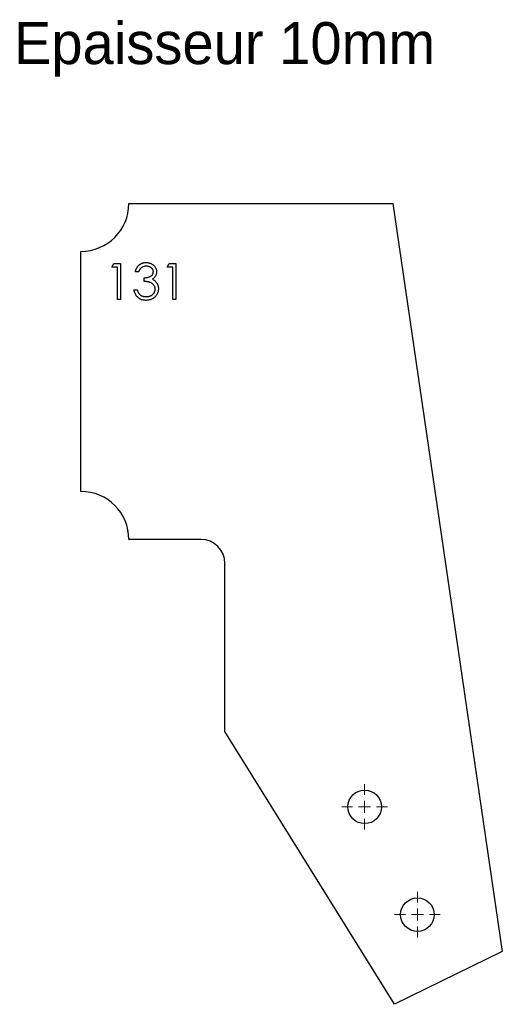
# Model space of a CAD drawing. Header units: millimetres. Extents: x 96 to 297, y 202 to 612.
import ezdxf

# ---------------------------------------------------------------- set-up
doc = ezdxf.new("R2010")
doc.units = ezdxf.units.MM
doc.header["$LTSCALE"] = 2

# ---------------------------------------------------------------- blocks, each defined once
blk = doc.blocks.new('SW_CENTERMARKSYMBOL_0')
at = {"color": 0, "linetype": 'Continuous', "lineweight": 18}
for p, q in [((0, 5), (0, 9.5)), ((-5, 0), (-9.5, 0)), ((0, 0), (-2.5, 0)), ((0, 0), (0, 2.5)), ((0, 0), (0, -2.5)), ((0, 0), (2.5, 0)), ((5, 0), (9.5, 0)), ((0, -5), (0, -9.5))]:
    blk.add_line(p, q, dxfattribs=at)
blk = doc.blocks.new('SW_CENTERMARKSYMBOL_1')
at = {"color": 0, "linetype": 'Continuous', "lineweight": 18}
for p, q in [((0, 5), (0, 9.5)), ((-5, 0), (-9.5, 0)), ((0, 0), (-2.5, 0)), ((0, 0), (0, 2.5)), ((0, 0), (0, -2.5)), ((0, 0), (2.5, 0)), ((5, 0), (9.5, 0)), ((0, -5), (0, -9.5))]:
    blk.add_line(p, q, dxfattribs=at)
blk = doc.blocks.new('SW_CENTERMARKSYMBOL_2')
at = {"color": 0, "linetype": 'Continuous', "lineweight": 18}
for p, q in [((0, 5), (0, 9.5)), ((-5, 0), (-9.5, 0)), ((0, 0), (-2.5, 0)), ((0, 0), (0, 2.5)), ((0, 0), (0, -2.5)), ((0, 0), (2.5, 0)), ((5, 0), (9.5, 0)), ((0, -5), (0, -9.5))]:
    blk.add_line(p, q, dxfattribs=at)
blk = doc.blocks.new('SW_CENTERMARKSYMBOL_3')
at = {"color": 0, "linetype": 'Continuous', "lineweight": 18}
for p, q in [((0, 5), (0, 9.5)), ((-5, 0), (-9.5, 0)), ((0, 0), (-2.5, 0)), ((0, 0), (0, 2.5)), ((0, 0), (0, -2.5)), ((0, 0), (2.5, 0)), ((5, 0), (9.5, 0)), ((0, -5), (0, -9.5))]:
    blk.add_line(p, q, dxfattribs=at)

msp = doc.modelspace()

# ---------------------------------------------------------------- linework, layer by layer
at = {"color": 7, "linetype": 'Continuous', "lineweight": 25}
for p, q in [((141.61, 535.6), (251.61, 535.6)), ((251.61, 535.6), (297.23, 223.92)), ((121.61, 415.6), (121.61, 515.6)), ((171.61, 395.6), (141.61, 395.6)), ((181.61, 315.6), (181.61, 385.6)), ((252.34, 201.92), (181.61, 315.6)), ((297.23, 223.92), (252.34, 201.92))]:
    msp.add_line(p, q, dxfattribs=at)
at = {"color": 1, "linetype": 'Continuous', "lineweight": 25}
for p, q in [((134.49, 509.06), (135.37, 510.6)), ((136.8, 509.06), (134.49, 509.06)), ((135.37, 510.6), (138.15, 510.6)), ((136.8, 495.6), (136.8, 509.06)), ((138.15, 510.6), (138.15, 495.6)), ((157.57, 509.06), (158.45, 510.6)), ((159.88, 509.06), (157.57, 509.06)), ((158.45, 510.6), (161.22, 510.6)), ((159.88, 495.6), (159.88, 509.06)), ((161.22, 510.6), (161.22, 495.6)), ((145.65, 507.14), (144.3, 507.14)), ((147.95, 503.1), (147.95, 504.64)), ((143.72, 499.64), (145.07, 499.64)), ((138.15, 495.6), (136.8, 495.6)), ((161.22, 495.6), (159.88, 495.6))]:
    msp.add_line(p, q, dxfattribs=at)
at = {"color": 7, "linetype": 'Continuous', "lineweight": 25}
for centre in [(239.85, 284.18), (261.86, 239.29)]:
    msp.add_circle(centre, 7, dxfattribs=at)
for centre, radius, start, end in [((121.61, 535.6), 20, 270, 0), ((121.61, 395.6), 20, 0, 90), ((171.61, 385.6), 10, 0, 90)]:
    msp.add_arc(centre, radius, start, end, dxfattribs=at)
at = {"color": 1, "linetype": 'Continuous', "lineweight": 25}
for points, knots in [([(144.3, 507.14), (144.34, 507.29), (144.41, 507.59), (144.56, 508.01), (144.72, 508.41), (144.91, 508.78), (145.12, 509.12), (145.37, 509.44), (145.63, 509.73), (145.92, 509.99), (146.23, 510.23), (146.55, 510.43), (146.88, 510.6), (147.23, 510.74), (147.6, 510.85), (147.98, 510.93), (148.37, 510.98), (148.63, 510.98), (148.76, 510.99)], [0, 0, 0, 0, 0.0726253, 0.1419766, 0.2089849, 0.2739569, 0.3368893, 0.398745, 0.4601159, 0.5208249, 0.5809945, 0.6401519, 0.6986225, 0.7572711, 0.8164267, 0.876254, 0.9371653, 1, 1, 1, 1]), ([(148.78, 509.45), (148.61, 509.44), (148.28, 509.43), (147.8, 509.33), (147.35, 509.17), (147.01, 508.97), (146.76, 508.78), (146.58, 508.61), (146.4, 508.43), (146.24, 508.21), (146.07, 507.98), (145.92, 507.72), (145.78, 507.44), (145.69, 507.24), (145.65, 507.14)], [0, 0, 0, 0, 0.122712, 0.239685, 0.351816, 0.463766, 0.520818, 0.579448, 0.640604, 0.705298, 0.773634, 0.844669, 0.920057, 1, 1, 1, 1]), ([(148.76, 510.99), (148.96, 510.98), (149.35, 510.97), (149.92, 510.86), (150.46, 510.69), (150.99, 510.46), (151.47, 510.17), (151.9, 509.83), (152.28, 509.44), (152.59, 509.01), (152.83, 508.54), (153.01, 508.07), (153.12, 507.58), (153.14, 507.25), (153.15, 507.09)], [0, 0, 0, 0, 0.090254, 0.17854, 0.266093, 0.354631, 0.441886, 0.525747, 0.608114, 0.690197, 0.770821, 0.848326, 0.924012, 1, 1, 1, 1]), ([(151.8, 507.09), (151.8, 507.17), (151.79, 507.33), (151.75, 507.56), (151.68, 507.78), (151.59, 507.99), (151.47, 508.19), (151.32, 508.39), (151.14, 508.58), (150.94, 508.75), (150.73, 508.92), (150.49, 509.06), (150.24, 509.18), (149.98, 509.28), (149.7, 509.35), (149.4, 509.41), (149.1, 509.44), (148.89, 509.44), (148.78, 509.45)], [0, 0, 0, 0, 0.055275, 0.109966, 0.163247, 0.218076, 0.273301, 0.330909, 0.390995, 0.454176, 0.518862, 0.583311, 0.648517, 0.715031, 0.782502, 0.852323, 0.924928, 1, 1, 1, 1]), ([(147.95, 504.64), (148.14, 504.64), (148.5, 504.65), (149.03, 504.72), (149.54, 504.83), (150.01, 504.98), (150.45, 505.17), (150.82, 505.38), (151.13, 505.62), (151.38, 505.88), (151.57, 506.17), (151.7, 506.47), (151.78, 506.78), (151.79, 506.99), (151.8, 507.09)], [0, 0, 0, 0, 0.110166, 0.215787, 0.318027, 0.417574, 0.51165, 0.596162, 0.672935, 0.74367, 0.810677, 0.874059, 0.936696, 1, 1, 1, 1]), ([(153.15, 507.09), (153.14, 506.93), (153.13, 506.62), (153.05, 506.17), (152.91, 505.74), (152.71, 505.34), (152.46, 504.96), (152.16, 504.61), (151.8, 504.29), (151.53, 504.1), (151.39, 504)], [0, 0, 0, 0, 0.128068, 0.250608, 0.37063, 0.490072, 0.610375, 0.734313, 0.863217, 1, 1, 1, 1]), ([(152.57, 499.93), (152.56, 500.07), (152.55, 500.35), (152.45, 500.76), (152.28, 501.15), (152.05, 501.53), (151.77, 501.87), (151.45, 502.18), (151.07, 502.44), (150.72, 502.61), (150.42, 502.73), (150.15, 502.81), (149.86, 502.88), (149.53, 502.94), (149.18, 503), (148.8, 503.04), (148.39, 503.08), (148.1, 503.09), (147.95, 503.1)], [0, 0, 0, 0, 0.066909, 0.133485, 0.201035, 0.271234, 0.34288, 0.413836, 0.485977, 0.56023, 0.599884, 0.644055, 0.691892, 0.744688, 0.801492, 0.862858, 0.929328, 1, 1, 1, 1]), ([(151.39, 504), (151.55, 503.93), (151.87, 503.77), (152.3, 503.47), (152.69, 503.13), (152.91, 502.86), (153.02, 502.72)], [0, 0, 0, 0, 0.25388, 0.503009, 0.750291, 1, 1, 1, 1]), ([(153.02, 502.72), (153.09, 502.62), (153.23, 502.43), (153.41, 502.11), (153.57, 501.79), (153.7, 501.46), (153.79, 501.12), (153.86, 500.78), (153.91, 500.42), (153.91, 500.18), (153.91, 500.06)], [0, 0, 0, 0, 0.128136, 0.254173, 0.378112, 0.501712, 0.623986, 0.747096, 0.872875, 1, 1, 1, 1]), ([(148.73, 495.22), (148.56, 495.22), (148.25, 495.23), (147.79, 495.28), (147.34, 495.37), (146.92, 495.49), (146.52, 495.65), (146.14, 495.84), (145.78, 496.07), (145.44, 496.34), (145.12, 496.63), (144.83, 496.97), (144.57, 497.33), (144.35, 497.73), (144.14, 498.16), (143.97, 498.62), (143.83, 499.12), (143.76, 499.46), (143.72, 499.64)], [0, 0, 0, 0, 0.065541, 0.128963, 0.190377, 0.250092, 0.308548, 0.366398, 0.424542, 0.48317, 0.542243, 0.601739, 0.662506, 0.724856, 0.789128, 0.856346, 0.926295, 1, 1, 1, 1]), ([(145.07, 499.64), (145.1, 499.52), (145.17, 499.3), (145.29, 498.98), (145.42, 498.68), (145.56, 498.41), (145.71, 498.16), (145.88, 497.94), (146.05, 497.74), (146.18, 497.62), (146.24, 497.57)], [0, 0, 0, 0, 0.14977, 0.291316, 0.425966, 0.55216, 0.671527, 0.786122, 0.895325, 1, 1, 1, 1]), ([(146.24, 497.57), (146.33, 497.5), (146.49, 497.37), (146.77, 497.21), (147.06, 497.06), (147.36, 496.96), (147.68, 496.86), (148.03, 496.8), (148.38, 496.76), (148.62, 496.76), (148.75, 496.76)], [0, 0, 0, 0, 0.118271, 0.236178, 0.355663, 0.475904, 0.600127, 0.728608, 0.861313, 1, 1, 1, 1]), ([(153.91, 500.06), (153.91, 499.85), (153.89, 499.43), (153.75, 498.81), (153.54, 498.2), (153.24, 497.62), (152.87, 497.08), (152.43, 496.6), (151.93, 496.18), (151.37, 495.83), (150.76, 495.56), (150.11, 495.36), (149.43, 495.24), (148.96, 495.22), (148.73, 495.22)], [0, 0, 0, 0, 0.079648, 0.158922, 0.239619, 0.322609, 0.406035, 0.487602, 0.569685, 0.653036, 0.737436, 0.822478, 0.909748, 1, 1, 1, 1]), ([(148.75, 496.76), (148.89, 496.76), (149.16, 496.76), (149.56, 496.81), (149.95, 496.88), (150.3, 496.99), (150.64, 497.12), (150.96, 497.28), (151.25, 497.48), (151.52, 497.7), (151.77, 497.94), (151.98, 498.19), (152.16, 498.46), (152.31, 498.73), (152.43, 499.02), (152.51, 499.31), (152.56, 499.62), (152.57, 499.82), (152.57, 499.93)], [0, 0, 0, 0, 0.076072, 0.148752, 0.218403, 0.28576, 0.350598, 0.414964, 0.478069, 0.541761, 0.60435, 0.664075, 0.721464, 0.777587, 0.832644, 0.887844, 0.94346, 1, 1, 1, 1])]:
    msp.add_open_spline(points, degree=3, knots=knots, dxfattribs=at)

# ---------------------------------------------------------------- block references
at = {"color": 7, "linetype": 'Continuous', "lineweight": 18}
for name, p in [('SW_CENTERMARKSYMBOL_0', (239.85, 284.18)), ('SW_CENTERMARKSYMBOL_1', (261.86, 239.29))]:
    msp.add_blockref(name, p, dxfattribs=at)
at = {"color": 8, "linetype": 'Continuous'}
for name, p in [('SW_CENTERMARKSYMBOL_2', (239.85, 284.18)), ('SW_CENTERMARKSYMBOL_3', (261.86, 239.29))]:
    msp.add_blockref(name, p, dxfattribs=at)

# ---------------------------------------------------------------- texts
at = {"insert": (93.68, 611.15), "char_height": 17.5, "attachment_point": 1}
msp.add_mtext_dynamic_manual_height_columns('Epaisseur 10mm', width=326.1114, gutter_width=87.5, heights=[0], dxfattribs=at)

doc.saveas('drawing.dxf')
